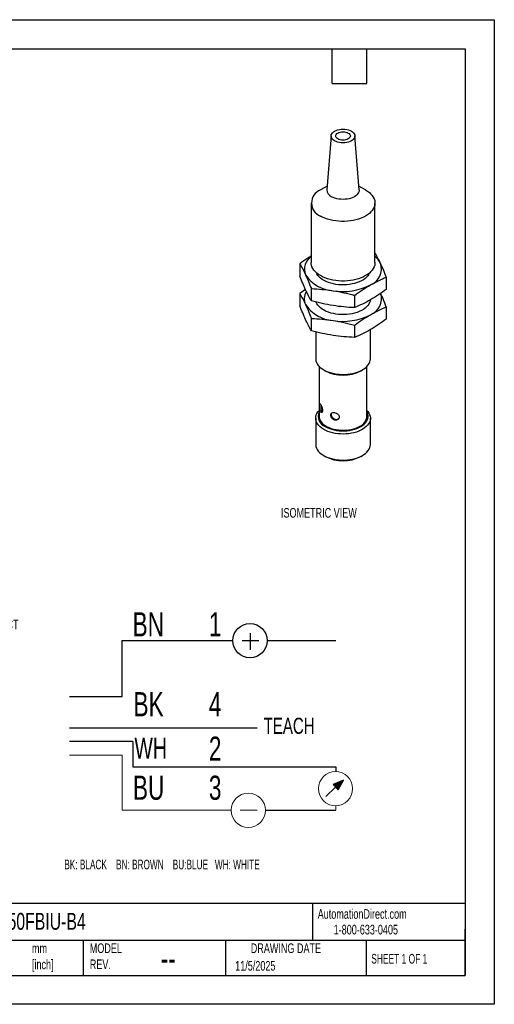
# Model space of a CAD drawing. Header units: millimetres. Extents: x 0 to 210, y 0 to 162.
# Tile 2 of 2: x 132 to 210, y 0 to 162. Entities that reach past the tile are written whole.
import ezdxf

# ---------------------------------------------------------------- set-up
doc = ezdxf.new("R2010")
doc.units = ezdxf.units.MM
doc.header["$LTSCALE"] = 0.75
doc.layers.add('DIMENSIONS', color=140, linetype='Continuous', lineweight=25)
doc.layers.add('TEXT', color=140, linetype='Continuous', lineweight=25)
doc.styles.add('SLDTEXTSTYLE0', font='TXT', dxfattribs={"width": 0.7})
doc.styles.add('SLDTEXTSTYLE1', font='TXT', dxfattribs={"width": 0.637778})
doc.styles.add('SLDTEXTSTYLE2', font='TXT', dxfattribs={"width": 0.65})

# ---------------------------------------------------------------- blocks, each defined once
blk = doc.blocks.new('SW_NOTE_0')
at = {"color": 0, "linetype": 'Continuous', "lineweight": 18, "insert": (0, 2.56), "char_height": 1.984, "attachment_point": 1, "style": 'SLDTEXTSTYLE0'}
blk.add_mtext('TEACH', dxfattribs=at)
blk = doc.blocks.new('SW_NOTE_0_1')
at = {"color": 0, "linetype": 'Continuous', "lineweight": 18, "insert": (0, 3.33), "char_height": 2.58, "attachment_point": 1, "style": 'SLDTEXTSTYLE0'}
blk.add_mtext('WH', dxfattribs=at)
blk = doc.blocks.new('SW_NOTE_0_2')
at = {"color": 0, "linetype": 'Continuous', "lineweight": 18, "insert": (0, 3.84), "char_height": 2.977, "attachment_point": 1, "style": 'SLDTEXTSTYLE0'}
blk.add_mtext('BN', dxfattribs=at)
blk = doc.blocks.new('SW_NOTE_0_3')
at = {"color": 0, "linetype": 'Continuous', "lineweight": 18, "insert": (0, 3.84), "char_height": 2.977, "attachment_point": 1, "style": 'SLDTEXTSTYLE0'}
blk.add_mtext('BK', dxfattribs=at)
blk = doc.blocks.new('SW_NOTE_0_4')
at = {"color": 0, "linetype": 'Continuous', "lineweight": 18, "insert": (0, 3.84), "char_height": 2.977, "attachment_point": 1, "style": 'SLDTEXTSTYLE0'}
blk.add_mtext('BU', dxfattribs=at)
blk = doc.blocks.new('SW_NOTE_0_5')
at = {"color": 0, "linetype": 'Continuous', "lineweight": 18, "insert": (0, 3.84), "char_height": 2.98, "attachment_point": 1, "style": 'SLDTEXTSTYLE0'}
blk.add_mtext('1', dxfattribs=at)
blk = doc.blocks.new('SW_NOTE_0_6')
at = {"color": 0, "linetype": 'Continuous', "lineweight": 18, "insert": (0, 3.84), "char_height": 2.98, "attachment_point": 1, "style": 'SLDTEXTSTYLE0'}
blk.add_mtext('4', dxfattribs=at)
blk = doc.blocks.new('SW_NOTE_0_7')
at = {"color": 0, "linetype": 'Continuous', "lineweight": 18, "insert": (0, 3.84), "char_height": 2.98, "attachment_point": 1, "style": 'SLDTEXTSTYLE0'}
blk.add_mtext('3', dxfattribs=at)
blk = doc.blocks.new('SW_NOTE_0_8')
at = {"layer": 'DIMENSIONS', "color": 0, "insert": (0, 1.53), "char_height": 1.1906, "attachment_point": 1, "style": 'SLDTEXTSTYLE1'}
blk.add_mtext('BK: BLACK    BN: BROWN    BU:BLUE   WH: WHITE', dxfattribs=at)
blk = doc.blocks.new('SW_NOTE_0_9')
at = {"color": 0, "linetype": 'Continuous', "lineweight": 18, "insert": (0, 3.84), "char_height": 2.98, "attachment_point": 1, "style": 'SLDTEXTSTYLE0'}
blk.add_mtext('2', dxfattribs=at)
blk = doc.blocks.new('Block14')
at = {"linetype": 'Continuous'}
blk.add_hatch(color=7, dxfattribs=at).paths.add_polyline_path([(132.36, 33.05), (132.99, 32.4), (133.65, 33.58)], flags=0)
for p, q in [((122.13, 51.71), (122.13, 49.65)), ((106.38, 43.89), (106.38, 50.8)), ((106.38, 50.8), (120.02, 50.8)), ((121.15, 50.8), (123.21, 50.8)), ((124.24, 50.8), (132.72, 50.8)), ((99.87, 43.89), (106.38, 43.89)), ((122.99, 40.01), (99.87, 40.01)), ((107.69, 38.36), (99.87, 38.36)), ((107.69, 38.36), (107.69, 35.21)), ((107.69, 35.21), (132.72, 35.21)), ((132.72, 35.21), (132.72, 34.65)), ((133.65, 33.58), (132.36, 33.05)), ((132.36, 33.05), (132.99, 32.4)), ((132.99, 32.4), (133.65, 33.58)), ((132.68, 32.73), (131.47, 31.56)), ((124.02, 29.87), (132.72, 29.87))]:
    blk.add_line(p, q)
at = {"color": 7, "linetype": 'Continuous', "lineweight": 18}
for p, q in [((99.87, 36.66), (106.38, 36.66)), ((106.38, 36.66), (106.38, 29.87)), ((132.72, 30.43), (132.72, 29.87)), ((106.38, 29.87), (119.8, 29.87)), ((120.92, 29.87), (122.99, 29.87))]:
    blk.add_line(p, q, dxfattribs=at)
blk.add_circle((122.13, 50.8), 2.11)
for centre in [(132.67, 32.54), (121.91, 29.87)]:
    blk.add_circle(centre, 2.11, dxfattribs=at)
for name, p in [('SW_NOTE_0_2', (107.65, 50.46)), ('SW_NOTE_0_5', (117.05, 50.46)), ('SW_NOTE_0_3', (107.76, 40.6)), ('SW_NOTE_0_6', (117.05, 40.6)), ('SW_NOTE_0', (123.8, 38.72)), ('SW_NOTE_0_9', (117.05, 35.12)), ('SW_NOTE_0_1', (107.87, 35.5)), ('SW_NOTE_0_4', (107.69, 30.3)), ('SW_NOTE_0_7', (117.05, 30.3))]:
    blk.add_blockref(name, p, dxfattribs=at)
at = {"layer": 'DIMENSIONS', "color": 140}
blk.add_blockref('SW_NOTE_0_8', (99.23, 22.25), dxfattribs=at)

msp = doc.modelspace()

# ---------------------------------------------------------------- linework, layer by layer
at = {"color": 7, "linetype": 'Continuous'}
for p, q in [((0.002, 161.927), (209.552, 161.927)), ((209.552, 161.927), (209.552, 0.002)), ((209.552, 0.002), (0.002, 0.002))]:
    msp.add_line(p, q, dxfattribs=at)
for p, q in [((182.736, 142.852), (182.04, 133.972)), ((187.33, 133.972), (186.635, 142.852)), ((182.087, 134.564), (180.972, 133.921)), ((188.398, 133.921), (187.284, 134.564)), ((179.435, 131.778), (179.435, 121.98)), ((189.935, 121.98), (189.935, 131.778)), ((177.575, 121.798), (177.575, 119.78)), ((191.796, 119.598), (191.796, 117.58)), ((178.51, 117.553), (177.575, 116.899)), ((177.575, 116.899), (177.575, 114.881)), ((179.48, 115.675), (179.48, 117.693)), ((186.591, 116.594), (186.591, 114.575)), ((191.796, 114.699), (191.796, 112.681)), ((179.48, 110.776), (179.48, 112.794)), ((180.185, 110.604), (180.185, 106.18)), ((186.591, 111.694), (186.591, 109.676)), ((189.185, 106.18), (189.185, 110.959)), ((180.748, 104.922), (180.748, 96.687)), ((181.503, 104.343), (181.768, 104.19)), ((187.603, 104.19), (187.868, 104.343)), ((188.623, 96.687), (188.623, 104.922)), ((180.985, 97.441), (181.197, 97.485)), ((181.197, 97.485), (181.257, 97.42)), ((180.185, 96.381), (180.185, 92.094)), ((183.339, 96.082), (183.416, 96.204)), ((189.185, 92.094), (189.185, 96.381)), ((181.503, 90.258), (181.768, 90.104)), ((187.603, 90.104), (187.868, 90.258))]:
    msp.add_line(p, q)
at = {"flags": 128}
for points in [[(183.305, 142.005), (183.107, 142.139), (182.947, 142.29), (182.829, 142.453), (182.758, 142.625), (182.734, 142.801), (182.758, 142.978), (182.829, 143.15), (182.947, 143.313), (183.107, 143.464), (183.305, 143.598), (183.538, 143.713), (183.799, 143.805), (184.082, 143.873), (184.38, 143.914), (184.685, 143.928), (184.991, 143.914), (185.288, 143.873), (185.571, 143.805), (185.832, 143.713), (186.065, 143.598)], [(186.065, 143.598), (186.264, 143.464), (186.424, 143.313), (186.541, 143.15), (186.613, 142.978), (186.637, 142.801), (186.613, 142.625), (186.541, 142.453), (186.424, 142.29), (186.264, 142.139), (186.065, 142.005), (185.832, 141.89), (185.571, 141.798), (185.288, 141.73), (184.991, 141.689), (184.685, 141.675), (184.38, 141.689), (184.082, 141.73), (183.799, 141.798), (183.538, 141.89), (183.305, 142.005)], [(183.837, 142.312), (183.688, 142.417), (183.577, 142.536), (183.508, 142.666), (183.485, 142.801), (183.508, 142.937), (183.577, 143.067), (183.688, 143.186), (183.837, 143.291), (184.019, 143.377), (184.226, 143.441), (184.451, 143.481), (184.685, 143.494), (184.92, 143.481), (185.145, 143.441), (185.352, 143.377), (185.534, 143.291)], [(185.534, 143.291), (185.683, 143.186), (185.794, 143.067), (185.862, 142.937), (185.885, 142.801), (185.862, 142.666), (185.794, 142.536), (185.683, 142.417), (185.534, 142.312), (185.352, 142.225), (185.145, 142.161), (184.92, 142.122), (184.685, 142.109), (184.451, 142.122), (184.226, 142.161), (184.019, 142.225), (183.837, 142.312)], [(188.398, 133.921), (188.724, 133.714), (189.017, 133.491), (189.272, 133.253), (189.488, 133.002), (189.663, 132.741), (189.796, 132.472), (189.885, 132.197), (189.93, 131.918), (189.93, 131.638), (189.885, 131.359), (189.796, 131.084), (189.663, 130.815), (189.488, 130.554), (189.272, 130.303), (189.017, 130.065), (188.724, 129.842), (188.398, 129.635), (188.039, 129.446), (187.652, 129.278), (187.24, 129.13), (186.806, 129.006), (186.354, 128.905), (185.887, 128.828), (185.411, 128.776), (184.928, 128.751), (184.443, 128.751), (183.96, 128.776), (183.483, 128.828), (183.017, 128.905), (182.565, 129.006), (182.131, 129.13), (181.718, 129.278), (181.331, 129.446), (180.973, 129.635)], [(187.33, 133.972), (187.333, 133.903), (187.311, 133.703), (187.243, 133.507), (187.132, 133.318), (186.978, 133.139), (186.786, 132.972), (186.558, 132.822), (186.297, 132.69), (186.009, 132.579), (185.699, 132.491), (185.371, 132.427), (185.031, 132.388), (184.685, 132.374), (184.34, 132.388), (184, 132.427), (183.672, 132.491), (183.362, 132.579), (183.074, 132.69), (182.813, 132.822)], [(189.935, 121.98), (189.93, 121.84), (189.885, 121.561), (189.796, 121.286), (189.663, 121.017), (189.488, 120.755), (189.272, 120.505), (189.017, 120.267), (188.724, 120.043), (188.398, 119.837), (188.039, 119.648), (187.652, 119.479), (187.24, 119.332), (186.806, 119.207), (186.354, 119.106), (185.887, 119.029), (185.411, 118.978), (184.928, 118.952), (184.443, 118.952), (183.96, 118.978), (183.483, 119.029), (183.017, 119.106), (182.565, 119.207), (182.131, 119.332), (181.718, 119.479), (181.331, 119.648), (180.973, 119.837), (180.646, 120.043), (180.354, 120.267), (180.099, 120.505), (179.883, 120.755), (179.708, 121.017), (179.575, 121.286), (179.486, 121.561), (179.441, 121.84), (179.435, 121.98)], [(189.059, 120.303), (188.933, 120.056), (188.764, 119.816), (188.554, 119.587), (188.306, 119.371), (188.022, 119.171), (187.705, 118.988), (187.358, 118.824), (186.984, 118.681), (186.587, 118.56), (186.172, 118.462), (185.741, 118.389), (185.301, 118.341), (184.854, 118.318), (184.405, 118.321), (183.959, 118.35), (183.521, 118.405), (183.094, 118.484), (182.683, 118.588), (182.291, 118.714), (181.924, 118.863), (181.584, 119.032), (181.275, 119.22), (180.999, 119.424), (180.761, 119.643), (180.561, 119.875), (180.402, 120.117), (180.312, 120.303)], [(189.176, 115.846), (189.143, 115.66), (189.06, 115.405), (188.933, 115.157), (188.764, 114.917), (188.554, 114.688), (188.306, 114.472), (188.022, 114.272), (187.705, 114.089), (187.358, 113.925), (186.984, 113.781), (186.587, 113.66), (186.172, 113.563), (185.741, 113.49), (185.301, 113.441), (184.854, 113.419), (184.405, 113.422), (183.959, 113.451), (183.521, 113.506), (183.094, 113.585), (182.683, 113.689), (182.291, 113.815), (181.924, 113.964), (181.584, 114.133), (181.275, 114.32), (180.999, 114.525), (180.761, 114.744), (180.561, 114.976), (180.402, 115.218), (180.286, 115.468), (180.285, 115.471)], [(180.185, 106.18), (180.189, 106.082), (180.228, 105.824), (180.311, 105.57), (180.438, 105.322), (180.607, 105.082), (180.817, 104.853), (181.065, 104.637), (181.349, 104.437), (181.666, 104.253), (182.013, 104.089), (182.387, 103.946), (182.784, 103.825), (183.199, 103.728), (183.629, 103.654), (184.07, 103.606), (184.517, 103.584), (184.966, 103.587), (185.412, 103.616), (185.85, 103.67), (186.277, 103.75), (186.688, 103.853), (187.08, 103.98), (187.447, 104.129), (187.787, 104.297), (188.096, 104.485), (188.372, 104.69), (188.61, 104.909), (188.81, 105.141), (188.969, 105.383), (189.085, 105.633), (189.157, 105.889), (189.185, 106.147), (189.185, 106.18)], [(181.503, 94.544), (181.202, 94.736), (180.936, 94.945), (180.707, 95.167), (180.517, 95.402), (180.369, 95.646), (180.264, 95.898), (180.203, 96.155), (180.186, 96.413), (180.214, 96.672), (180.286, 96.928), (180.402, 97.178), (180.561, 97.42), (180.748, 97.639)], [(188.623, 97.639), (188.764, 97.479), (188.933, 97.239), (189.06, 96.991), (189.143, 96.736), (189.182, 96.478), (189.177, 96.219), (189.126, 95.962), (189.032, 95.709), (188.895, 95.462), (188.715, 95.225), (188.496, 94.999), (188.238, 94.787), (187.946, 94.591), (187.621, 94.412), (187.267, 94.253), (186.887, 94.115), (186.485, 94), (186.065, 93.908), (185.632, 93.841), (185.189, 93.8), (184.742, 93.784), (184.293, 93.793), (183.849, 93.829), (183.413, 93.889), (182.989, 93.975), (182.583, 94.084), (182.197, 94.217), (181.836, 94.37), (181.503, 94.544)], [(181.769, 95.003), (182.089, 94.837), (182.439, 94.69), (182.813, 94.566), (183.207, 94.464), (183.618, 94.387), (184.04, 94.335), (184.47, 94.309), (184.901, 94.309), (185.331, 94.335), (185.753, 94.387), (186.164, 94.464), (186.558, 94.566), (186.932, 94.69), (187.281, 94.837), (187.602, 95.003), (187.891, 95.189), (188.145, 95.39), (188.361, 95.606), (188.536, 95.834), (188.67, 96.071), (188.76, 96.315), (188.805, 96.563), (188.805, 96.812), (188.76, 97.06), (188.67, 97.304), (188.623, 97.397)], [(180.748, 96.687), (180.761, 96.503), (180.818, 96.259), (180.921, 96.02), (181.068, 95.789), (181.258, 95.569), (181.487, 95.361), (181.755, 95.169), (182.056, 94.995), (182.388, 94.841), (182.748, 94.709), (183.129, 94.599), (183.53, 94.514), (183.943, 94.455), (184.366, 94.422), (184.792, 94.415), (185.217, 94.435), (185.636, 94.481), (186.043, 94.554), (186.435, 94.651), (186.806, 94.772), (187.152, 94.916), (187.47, 95.08)], [(180.185, 92.094), (180.189, 91.997), (180.228, 91.739), (180.311, 91.485), (180.438, 91.236), (180.607, 90.996), (180.817, 90.767), (181.065, 90.552), (181.349, 90.351), (181.666, 90.168), (182.013, 90.004), (182.387, 89.861), (182.784, 89.74), (183.199, 89.642), (183.629, 89.569), (184.07, 89.521), (184.517, 89.498), (184.966, 89.502), (185.412, 89.531), (185.85, 89.585), (186.277, 89.664), (186.688, 89.768), (187.08, 89.895), (187.447, 90.043), (187.787, 90.212), (188.096, 90.4), (188.372, 90.604), (188.61, 90.824), (188.81, 91.055), (188.969, 91.298), (189.085, 91.548), (189.157, 91.803), (189.185, 92.062), (189.185, 92.094)]]:
    msp.add_lwpolyline(points, dxfattribs=at)
for centre, radius, start, end in [((181.798, 131.778), 2.296, 111.05951, 248.95662), ((183.284, 133.973), 1.243, 180.04058, 247.7683), ((180.858, 120.921), 2.52, 124.36313, 202.38648), ((188.201, 120.933), 2.803, 290.74208, 19.461), ((187.83, 120.387), 3.357, 26.14561, 51.15156), ((183.384, 123.168), 5.82, 213.43888, 266.5665), ((184.696, 127.003), 9.786, 260.2289, 297.35717), ((180.567, 116.018), 2.252, 148.02298, 205.10963), ((188.195, 116.04), 2.811, 290.80536, 18.34152), ((183.384, 118.269), 5.82, 213.43888, 266.5665), ((184.696, 122.104), 9.786, 260.2289, 297.35717), ((184.685, 109.799), 6.323, 242.52803, 297.47734), ((182.411, 96.692), 1.807, 157.02667, 249.16181), ((186.684, 96.861), 1.947, 293.81015, 354.86971), ((184.685, 95.68), 6.293, 242.38031, 297.61969)]:
    msp.add_arc(centre, radius, start, end)
for points, knots in [([(190.843, 121.867), (190.684, 122.199), (190.381, 122.834), (190.079, 123.367), (189.935, 123.622)], [0, 0, 0, 0, 0.5234882, 1, 1, 1, 1]), ([(179.435, 123.055), (179.249, 122.942), (178.626, 122.562), (178.008, 122.113), (177.575, 121.798)], [0, 0, 0, 0, 0.29951134, 1, 1, 1, 1]), ([(180.985, 97.441), (180.934, 97.522), (180.893, 97.639), (180.834, 97.91), (180.816, 98.064), (180.796, 98.35), (180.794, 98.485), (180.804, 98.687), (180.815, 98.755), (180.86, 98.807), (180.893, 98.79), (180.982, 98.678), (181.038, 98.582), (181.149, 98.348), (181.205, 98.206), (181.265, 97.994), (181.282, 97.923), (181.304, 97.786), (181.31, 97.722), (181.31, 97.661)], [0, 0, 0, 0, 0.125, 0.125, 0.25, 0.25, 0.375, 0.375, 0.5, 0.5, 0.625, 0.625, 0.75, 0.75, 0.875, 0.875, 0.9375, 0.9375, 1, 1, 1, 1]), ([(181.31, 97.661), (181.31, 97.58), (181.299, 97.51), (181.261, 97.4), (181.233, 97.36), (181.168, 97.319), (181.131, 97.317), (181.057, 97.351), (181.019, 97.387), (180.985, 97.441)], [0, 0, 0, 0, 0.25, 0.25, 0.5, 0.5, 0.75, 0.75, 1, 1, 1, 1]), ([(181.016, 98.611), (181.014, 98.582), (181.01, 98.498), (181.017, 98.297), (181.036, 98.047), (181.076, 97.8), (181.131, 97.605), (181.178, 97.52), (181.197, 97.485)], [0, 0, 0, 0, 0.0997372, 0.2903186, 0.4808047, 0.6737519, 0.8683818, 1, 1, 1, 1]), ([(183.339, 96.082), (183.199, 96.112), (183.065, 96.182), (182.844, 96.378), (182.758, 96.503), (182.659, 96.757), (182.646, 96.888), (182.697, 97.107), (182.759, 97.195), (182.946, 97.309), (183.068, 97.334), (183.336, 97.318), (183.482, 97.277), (183.743, 97.142), (183.861, 97.047), (183.982, 96.884), (184.014, 96.826), (184.057, 96.707), (184.068, 96.647), (184.068, 96.586)], [0, 0, 0, 0, 0.125, 0.125, 0.25, 0.25, 0.375, 0.375, 0.5, 0.5, 0.625, 0.625, 0.75, 0.75, 0.875, 0.875, 0.9375, 0.9375, 1, 1, 1, 1]), ([(182.772, 97.172), (182.756, 97.119), (182.722, 97.006), (182.763, 96.793), (182.868, 96.575), (183.036, 96.384), (183.229, 96.256), (183.362, 96.219), (183.416, 96.204)], [0, 0, 0, 0, 0.1586734, 0.3367783, 0.5147941, 0.6951099, 0.8769983, 1, 1, 1, 1]), ([(184.068, 96.586), (184.068, 96.505), (184.048, 96.427), (183.973, 96.286), (183.917, 96.224), (183.781, 96.129), (183.7, 96.095), (183.526, 96.062), (183.432, 96.063), (183.339, 96.082)], [0, 0, 0, 0, 0.25, 0.25, 0.5, 0.5, 0.75, 0.75, 1, 1, 1, 1]), ([(183.416, 96.204), (183.494, 96.196), (183.652, 96.178), (183.872, 96.247), (183.975, 96.343), (184.027, 96.391)], [0, 0, 0, 0, 0.3326556, 0.665154, 1, 1, 1, 1])]:
    msp.add_open_spline(points, degree=3, knots=knots)
for points in [[(177.575, 121.798), (177.891, 121.251), (178.208, 120.649), (178.528, 119.962)], [(191.796, 119.598), (191.48, 120.413), (191.162, 121.179), (190.843, 121.867)], [(178.528, 119.962), (178.847, 119.274), (179.164, 118.508), (179.48, 117.693)], [(178.528, 117.512), (178.208, 118.2), (177.891, 118.965), (177.575, 119.78)], [(186.591, 116.594), (187.454, 117.226), (188.321, 117.808), (189.193, 118.312)], [(189.193, 118.312), (190.065, 118.815), (190.932, 119.233), (191.796, 119.598)], [(177.575, 116.899), (177.891, 116.351), (178.208, 115.75), (178.528, 115.062)], [(179.48, 115.675), (179.164, 116.223), (178.847, 116.824), (178.528, 117.512)], [(179.48, 117.693), (180.66, 117.645), (181.844, 117.544), (183.035, 117.359)], [(183.035, 117.359), (184.227, 117.175), (185.411, 116.91), (186.591, 116.594)], [(191.796, 117.58), (190.932, 116.948), (190.065, 116.366), (189.193, 115.862)], [(191.796, 114.699), (191.48, 115.514), (191.162, 116.28), (190.843, 116.967)], [(178.528, 115.062), (178.847, 114.375), (179.164, 113.609), (179.48, 112.794)], [(183.035, 114.91), (181.844, 115.094), (180.66, 115.359), (179.48, 115.675)], [(189.193, 115.862), (188.321, 115.359), (187.454, 114.94), (186.591, 114.575)], [(178.528, 112.613), (178.208, 113.3), (177.891, 114.066), (177.575, 114.881)], [(186.591, 114.575), (185.411, 114.624), (184.227, 114.725), (183.035, 114.91)], [(186.591, 111.694), (187.454, 112.327), (188.321, 112.909), (189.193, 113.413)], [(189.193, 113.413), (190.065, 113.916), (190.932, 114.334), (191.796, 114.699)], [(179.48, 110.776), (179.164, 111.324), (178.847, 111.925), (178.528, 112.613)], [(179.48, 112.794), (180.66, 112.745), (181.844, 112.644), (183.035, 112.46)], [(183.035, 112.46), (184.227, 112.276), (185.411, 112.01), (186.591, 111.694)], [(191.796, 112.681), (190.932, 112.049), (190.065, 111.466), (189.193, 110.963)], [(183.035, 110.01), (181.844, 110.195), (180.66, 110.46), (179.48, 110.776)], [(189.193, 110.963), (188.321, 110.46), (187.454, 110.041), (186.591, 109.676)], [(186.591, 109.676), (185.411, 109.725), (184.227, 109.826), (183.035, 110.01)]]:
    msp.add_open_spline(points, degree=3)
at = {"layer": 'TEXT'}
for p, q in [((4.762, 157.162), (204.787, 157.162)), ((182.88, 151.447), (182.88, 157.162)), ((188.595, 151.447), (188.595, 157.162)), ((204.787, 157.162), (204.787, 4.762)), ((182.88, 151.447), (188.595, 151.447)), ((204.787, 16.595), (4.762, 16.595)), ((179.682, 16.595), (179.682, 10.477)), ((204.787, 4.762), (204.787, 12.383)), ((204.787, 10.477), (4.762, 10.477)), ((141.976, 10.477), (141.976, 4.762)), ((165.349, 10.477), (165.349, 4.762)), ((188.512, 10.477), (188.512, 4.762)), ((4.762, 4.762), (204.787, 4.762))]:
    msp.add_line(p, q, dxfattribs=at)

# ---------------------------------------------------------------- block references
at = {"color": 7, "linetype": 'Continuous', "xscale": 1.333333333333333, "yscale": 1.333333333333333, "zscale": 1.333333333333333}
msp.add_blockref('Block14', (6.559, -7.916), dxfattribs=at)

# ---------------------------------------------------------------- texts
at = {"color": 179, "linetype": 'Continuous', "lineweight": 18, "char_height": 1.5875, "attachment_point": 1, "style": 'SLDTEXTSTYLE0'}
for s, insert in [('AutomationDirect.com', (180.521, 15.657)), ('1-800-633-0405', (183.144, 13.078))]:
    msp.add_mtext(s, dxfattribs=dict(at, insert=insert))
at = {"layer": 'DIMENSIONS', "char_height": 1.5875, "attachment_point": 1, "style": 'SLDTEXTSTYLE0'}
for s, insert in [('ISOMETRIC VIEW', (174.483, 81.621)), ('M12X1.0 4-PIN^JQUICK DISCONNECT', (116.402, 65.908))]:
    msp.add_mtext(s, dxfattribs=dict(at, insert=insert))
at = {"layer": 'TEXT'}
for s, insert, char_height, attachment_point, style in [('US12M150FBIU-B4', (119.406, 15.038), 2.77813, 1, 'SLDTEXTSTYLE0'), ('MODEL ^JREV.', (143.05, 10.023), 1.5875, 1, 'SLDTEXTSTYLE0'), ('DRAWING DATE', (175.294, 10.023), 1.5875, 2, 'SLDTEXTSTYLE0'), ('mm^J[inch]', (133.548, 10.004), 1.5875, 1, 'SLDTEXTSTYLE0'), ('SHEET 1 OF 1', (189.331, 8.289), 1.5875, 1, 'SLDTEXTSTYLE2'), ('--', (154.723, 9.533), 3.9688, 1, 'SLDTEXTSTYLE0'), ('11/5/2025', (166.96, 7.13), 1.5875, 1, 'SLDTEXTSTYLE0')]:
    msp.add_mtext(s, dxfattribs=dict(at, insert=insert, char_height=char_height, attachment_point=attachment_point, style=style))

doc.saveas('drawing.dxf')
